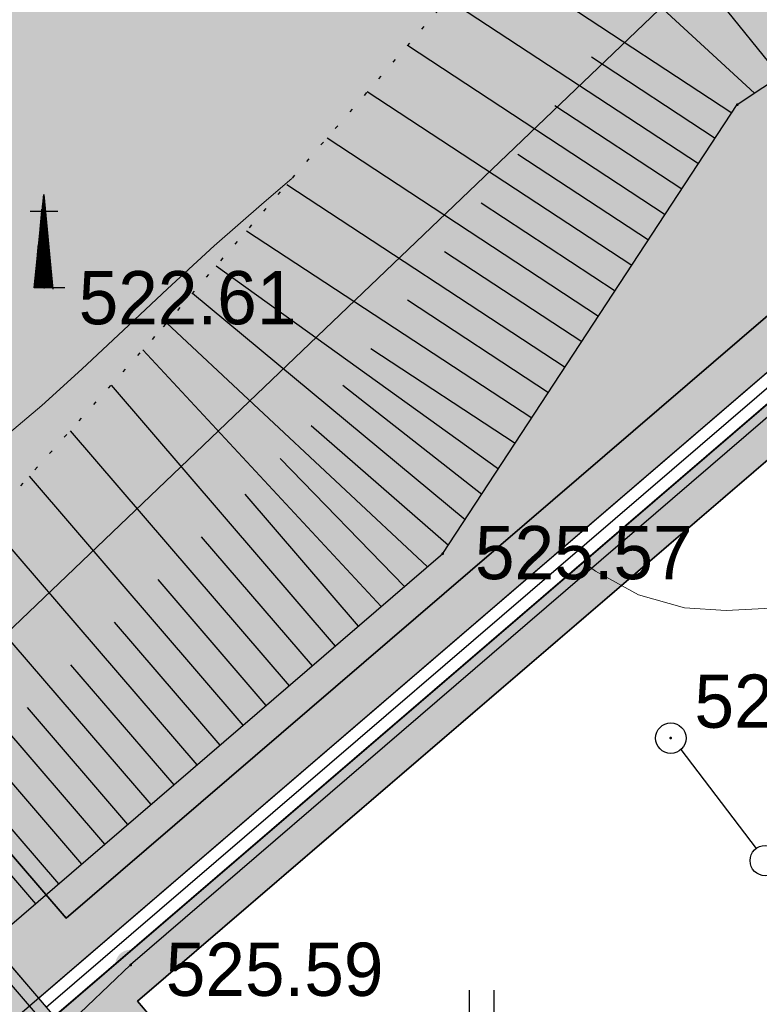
# Model space of a CAD drawing. Header units: millimetres. Extents: x 767170 to 66149698, y -983507 to 2493658.
# Tile 38 of 226: x 1963090 to 1975251, y -776462 to -760279. Entities that reach past the tile are written whole.
import ezdxf

# ---------------------------------------------------------------- set-up
doc = ezdxf.new("R2010")
doc.units = ezdxf.units.MM
doc.linetypes.add('ДОРОГИ_ГРУНТ', pattern=[7, 5, -2])
doc.linetypes.add('Контура низ откосов  Штриховая 0.1-0.5 - - - - - - -', pattern=[0.6, 0.1, -0.5])
for name, color, linetype in [('(004) Точки рельефа', 7, 'Continuous'), ('(013) Газ', 30, 'ИК_Газопровод -------г--------'), ('(022) Возд. Линии', 7, 'Continuous'), ('(028) Гидротехн.', 7, 'Continuous'), ('(031) Горизонтали', 42, 'Continuous'), ('(035) Откосы', 7, 'Continuous'), ('(036) Растительность', 7, 'Continuous'), ('(040) Ограда', 7, 'Continuous'), ('METALL OG', 7, 'Continuous')]:
    doc.layers.add(name, color=color, linetype=linetype)
doc.styles.add('D-431', font='txt')
doc.styles.add('FAYZXON', font='GOTHICB.TTF')
doc.styles.add('S', font='txtwr', dxfattribs={"oblique": 15})
doc.styles.get("Standard").update_dxf_attribs({"font": 'isocpeui.ttf'})
doc.linetypes.add('FENCELINE1', pattern='A,6.35,-2.54,[133,ltypeshp.shx,S=2.54,R=0,X=-2.54,Y=0],-2.54,25.4', length=36.83)
doc.linetypes.add('GAZ_VOZDUSH', pattern='A,1,-2,["~",Standard,S=3,R=0,X=-1.5,Y=-1.5],-1,10', length=14)
doc.linetypes.add('ИК_Газопровод -------г--------', pattern='A,9,-0.6,["Г",Standard,S=1.199999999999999,R=0,X=0,Y=-0.6],-1.199999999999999', length=10.8)
doc.linetypes.add('ОГРАДА_БЕТ', pattern='A,4,["|",Standard,S=0.8,R=0,X=0,Y=-0.8],4', length=8)
doc.dimstyles.new('MAGENTA genplan dimension', dxfattribs={"dimtxt": 1000, "dimasz": 500, "dimexe": 200, "dimexo": 300, "dimgap": 100, "dimtad": 1, "dimdec": 1, "dimlfac": 0.001, "dimzin": 1, "dimtxsty": 'FAYZXON', "dimblk": 'OBLIQUE', "dimcen": 0, "dimclrd": 142, "dimclre": 142, "dimclrt": 6, "dimadec": 0, "dimazin": 0, "dimtfac": 1, "dimtdec": 1, "dimtmove": 0, "dimatfit": 3, "dimldrblk": 'OBLIQUE', "dimfxl": 1, "dimlwd": 30, "dimlwe": 30, "dimarcsym": 0})

# ---------------------------------------------------------------- blocks, each defined once
blk = doc.blocks.new('_Oblique')
at = {"color": 0, "linetype": 'ByBlock', "lineweight": -2}
blk.add_line((-0.5, -0.5), (0.5, 0.5), dxfattribs=at)
blk = doc.blocks.new('*D294')
at = {"color": 142, "lineweight": 30, "transparency": 16777216}
for p, q in [((1989122.560620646, -731441.3966196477), (1989122.560620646, -731184.5261462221)), ((1992222.560620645, -731441.3966196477), (1992222.560620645, -731184.5261462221)), ((1989122.560620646, -731384.5261462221), (1992222.560620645, -731384.5261462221))]:
    blk.add_line(p, q, dxfattribs=at)
at = {"color": 142, "lineweight": 30, "transparency": 16777216, "xscale": 500, "yscale": 500, "zscale": 500, "rotation": 180}
blk.add_blockref('_Oblique', (1989122.560620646, -731384.5261462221), dxfattribs=at)
at = {"color": 142, "lineweight": 30, "transparency": 16777216, "xscale": 500, "yscale": 500, "zscale": 500}
blk.add_blockref('_Oblique', (1992222.560620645, -731384.5261462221), dxfattribs=at)
at = {"color": 6, "transparency": 16777216, "insert": (1990672.560620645, -730689.3527947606), "char_height": 1000, "attachment_point": 5, "style": 'FAYZXON'}
blk.add_mtext('3,1', dxfattribs=at)
blk = doc.blocks.new('*D295')
at = {"color": 142, "lineweight": 30, "transparency": 16777216}
for p, q in [((1986355.957183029, -727461.2795920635), (1986355.957183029, -724361.2795920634)), ((1986433.383746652, -724361.2795920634), (1986555.957183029, -724361.2795920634)), ((1986433.383746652, -727461.2795920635), (1986555.957183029, -727461.2795920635))]:
    blk.add_line(p, q, dxfattribs=at)
at = {"color": 142, "lineweight": 30, "transparency": 16777216, "xscale": 500, "yscale": 500, "zscale": 500}
for p, rotation in [((1986355.957183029, -724361.2795920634), 90), ((1986355.957183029, -727461.2795920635), 270)]:
    blk.add_blockref('_Oblique', p, dxfattribs=dict(at, rotation=rotation))
at = {"color": 6, "transparency": 16777216, "insert": (1985660.783831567, -725911.2795920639), "char_height": 1000, "attachment_point": 5, "rotation": 90, "style": 'FAYZXON'}
blk.add_mtext('3,1', dxfattribs=at)
blk = doc.blocks.new('I04010')
for p, q in [((-0.4122729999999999, 0.0071460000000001), (-0.4122729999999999, 1.207145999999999)), ((0.3877269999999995, 1.207145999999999), (0.3877269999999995, 0.0071460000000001))]:
    blk.add_line(p, q)
blk = doc.blocks.new('U1061-flat-5')
at = {"layer": '(022) Возд. Линии'}
blk.add_circle((0, 0), 0.25, dxfattribs=at)
at = {"color": 4, "oblique": 15}
blk.add_attdef('Z', (0.7967790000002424, -0.4953689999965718), '', height=1, dxfattribs=at)
blk = doc.blocks.new('U1061-flat-6')
at = {"layer": '(022) Возд. Линии'}
blk.add_circle((0, 0), 0.25, dxfattribs=at)
at = {"color": 4, "oblique": 15}
blk.add_attdef('Z', (0.7967790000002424, -0.4953689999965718), '', height=1, dxfattribs=at)
blk = doc.blocks.new('I03042-flat-1')
at = {"layer": '(028) Гидротехн.'}
for p, q in [((-0.01199999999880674, 0), (0.1439999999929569, 1.535999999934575)), ((0.1379999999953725, 0), (0.1379999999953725, 1.481999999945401)), ((0.1439999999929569, 1.535999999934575), (0.2939999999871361, -0.01799999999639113)), ((0.1439999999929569, 0), (0.1439999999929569, 1.535999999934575)), ((0.1499999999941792, 0), (0.1499999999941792, 1.469999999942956)), ((0.113999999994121, 0), (0.113999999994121, 1.295999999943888)), ((0.1199999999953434, 0), (0.1199999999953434, 1.35599999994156)), ((0.1319999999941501, 0), (0.1319999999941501, 1.415999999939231)), ((0.1559999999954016, 0), (0.1559999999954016, 1.409999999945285)), ((0.161999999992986, 0), (0.161999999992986, 1.349999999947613)), ((-0.0779999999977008, 1.259999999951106), (0.3719999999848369, 1.259999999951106)), ((0.1019999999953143, 0), (0.1019999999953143, 1.175999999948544)), ((0.1079999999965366, 0), (0.1079999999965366, 1.235999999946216)), ((0.1679999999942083, 0), (0.1679999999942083, 1.289999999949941)), ((0.1739999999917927, 0), (0.1739999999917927, 1.223999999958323)), ((0.1799999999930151, 0), (0.1799999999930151, 1.163999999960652)), ((0.08399999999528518, 0), (0.08399999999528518, 0.9959999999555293)), ((0.08999999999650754, 0), (0.08999999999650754, 1.055999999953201)), ((0.0959999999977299, 0), (0.0959999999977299, 1.115999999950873)), ((0.1859999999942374, 0), (0.1859999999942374, 1.10399999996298)), ((0.1919999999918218, 0), (0.1919999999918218, 1.043999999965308)), ((0.1979999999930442, 0), (0.1979999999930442, 0.9779999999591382)), ((0.06599999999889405, 0), (0.06599999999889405, 0.8099999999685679)), ((0.07199999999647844, 0), (0.07199999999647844, 0.8699999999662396)), ((0.0779999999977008, 0), (0.0779999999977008, 0.9299999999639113)), ((0.2039999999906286, 0), (0.2039999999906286, 0.9179999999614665)), ((0.2099999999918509, 0), (0.2099999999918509, 0.8579999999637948)), ((0.05399999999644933, 0), (0.05399999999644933, 0.6899999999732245)), ((0.05999999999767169, 0), (0.05999999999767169, 0.7499999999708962)), ((0.2159999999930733, 0), (0.2159999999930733, 0.7979999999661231)), ((0.2219999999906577, 0), (0.2219999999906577, 0.731999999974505)), ((0.22799999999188, 0), (0.22799999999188, 0.6719999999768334)), ((0.03600000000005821, 0), (0.03600000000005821, 0.503999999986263)), ((0.04199999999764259, 0), (0.04199999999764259, 0.5699999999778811)), ((0.04799999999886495, 0), (0.04799999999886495, 0.6299999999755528)), ((0.2339999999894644, 0), (0.2339999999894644, 0.6119999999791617)), ((0.2399999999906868, 0), (0.2399999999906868, 0.55199999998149)), ((0.2459999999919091, 0), (0.2459999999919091, 0.48599999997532)), ((0.0180000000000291, 0), (0.0180000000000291, 0.3239999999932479)), ((0.02399999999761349, 0), (0.02399999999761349, 0.3839999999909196)), ((0.02999999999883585, 0), (0.02999999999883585, 0.4439999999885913)), ((0.2519999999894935, 0), (0.2519999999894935, 0.4259999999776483)), ((0.2579999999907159, 0), (0.2579999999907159, 0.3659999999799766)), ((0.006000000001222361, 0), (0.006000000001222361, 0.2039999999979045)), ((0.01199999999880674, 0), (0.01199999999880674, 0.2639999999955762)), ((0.2639999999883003, 0), (0.2639999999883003, 0.3059999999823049)), ((0.2699999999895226, 0), (0.2699999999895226, 0.2399999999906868)), ((0.275999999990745, 0), (0.275999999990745, 0.1799999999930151)), ((-0.01199999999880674, 0), (-0.01199999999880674, 0.01799999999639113)), ((0.4919999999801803, 0), (-0.01199999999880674, 0)), ((-0.006000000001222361, 0), (-0.006000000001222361, 0.07799999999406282)), ((0, 0), (0, 0.1440000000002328)), ((0.2819999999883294, 0), (0.2819999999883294, 0.1199999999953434)), ((0.2879999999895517, 0), (0.2879999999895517, 0.05999999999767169)), ((0.2939999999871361, -0.005999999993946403), (0.2939999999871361, 0))]:
    blk.add_line(p, q, dxfattribs=at)
for points in [[(0.1859999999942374, 1.019999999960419), (0.1859999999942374, 0.8999999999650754), (0.6539999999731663, 1.019999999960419), (0.5399999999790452, 0.8999999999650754)], [(0.6539999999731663, 1.019999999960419), (0.5399999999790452, 0.8999999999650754), (0.6719999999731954, 0.7619999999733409), (0.551999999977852, 0.7559999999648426)]]:
    blk.add_trace(points, dxfattribs=at)
at = {"color": 4, "style": 'S', "oblique": 15.00000000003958, "width": 1.035276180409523}
blk.add_attdef('Z', (1.032555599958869, -0.09491759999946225), '', height=1.15911099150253, dxfattribs=at)
blk = doc.blocks.new('A$C05d28b1e')
at = {"layer": '(013) Газ', "linetype": 'ByBlock'}
h = blk.add_hatch(color=0, dxfattribs=at)
edge = h.paths.add_edge_path()
edge.add_arc((-74554.00000000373, -132816), 250, 0, 360)
at = {"layer": '(004) Точки рельефа', "color": 7, "linetype": 'ByBlock', "lineweight": -2}
for p in [(-64578, -118675), (-69421, -126056), (-65671, -129089), (-74554, -132816)]:
    blk.add_point(p, dxfattribs=at)
at = {"layer": '(004) Точки рельефа', "color": 7, "linetype": 'ByBlock'}
blk.add_point((-75974, -121690), dxfattribs=at)
at = {"layer": '(013) Газ', "linetype": 'GAZ_VOZDUSH', "ltscale": 600, "flags": 128}
for points in [[(139039.0969153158, 153681.6959556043), (138884.9999999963, 152733.9999999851), (135453.9999999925, 145357), (130316, 142546), (115841.9999999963, 109039), (104823.9999999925, 79051), (99727, 68743.9999999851), (82201.21807331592, 34138.71993938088), (52808.99999999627, 3628), (56082.00000000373, -3749), (32592.99999999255, -24350), (33827.99999999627, -29046.0000000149), (31852, -35564), (-6995, -77251), (-10648.02549519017, -79274.29001139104), (-22017.00000000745, -90450), (-29953.60145117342, -94459.13859817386), (-74554.00000000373, -132816), (-76953.42424311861, -135094.4166541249)], [(-29500.59802335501, -81599.45846682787), (-34885, -86796), (-57126.00000000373, -108761), (-84722.46869752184, -135134.1412932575), (-87948.73982939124, -138481.8216035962), (-84910.88382545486, -141883.0840003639), (-86034.27146946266, -142931.4052785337)]]:
    blk.add_lwpolyline(points, dxfattribs=at)
at = {"layer": '(022) Возд. Линии', "linetype": 'ДОРОГИ_ГРУНТ', "ltscale": 600}
blk.add_lwpolyline([(-65507.15206241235, -129277.8222797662), (-64269.46267266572, -130903.1054078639)], dxfattribs=at)
at = {"layer": '(031) Горизонтали', "color": 42, "linetype": 'Continuous', "lineweight": 0, "ltscale": 600}
for points in [[(-67110.57009569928, -126195.1296983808), (-66906.76368861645, -126345.6825080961), (-66200.29495054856, -126735.0724302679), (-65446.38348623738, -126948.8752293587), (-64759.97453448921, -126990.9516045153), (-64025.71622340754, -126952.1968375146), (-63254.40145821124, -126825.2059612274), (-62456.82314412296, -126602.5740084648), (-61643.77418634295, -126276.8960120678), (-60826.04749009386, -125840.7670048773), (-60014.43596059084, -125286.7820197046), (-59425.73042275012, -124755.7670808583), (-58897.94626685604, -124125.2894709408), (-58410.35078692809, -123403.3103079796), (-57942.21127693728, -122597.7907099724), (-57472.79503089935, -121716.6917950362), (-56981.36934279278, -120767.9746810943), (-56447.20150663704, -119759.6004862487), (-55849.55881640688, -118699.5303285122), (-55167.70856611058, -117595.7253258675), (-54477.36660956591, -116534.8116539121), (-53737.87518373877, -115399.4597238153), (-52973.20063703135, -114228.6026226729), (-52712.90029896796, -113831.8332588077)], [(-83223.88525278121, -125773.0717660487), (-82401.45627428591, -125803.0029513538), (-81698.7147886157, -125839.0691649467), (-81073.40816221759, -125858.9215379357), (-80483.28376154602, -125840.2112014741), (-79886.08895306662, -125760.589286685), (-79239.57110322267, -125597.7069247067), (-78501.47757847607, -125329.2152466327), (-77884.37571770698, -125025.3855464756), (-77269.14104621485, -124632.3923575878), (-76647.96025899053, -124160.9056429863), (-76013.0200510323, -123621.5953655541), (-75356.50711734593, -123025.131488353), (-74670.60815293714, -122382.1839742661), (-73947.50985278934, -121703.4227862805), (-73179.39891191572, -120999.5178873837), (-72358.46202531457, -120281.1392405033), (-71901.60474528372, -119891.1447649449)]]:
    blk.add_lwpolyline(points, dxfattribs=at)
blk.add_lwpolyline([(-68722.30632413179, -124991.1521739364), (-68722.30632411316, -124991.1521739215)], close=True, dxfattribs=at)
at = {"layer": '(035) Откосы', "ltscale": 600}
for p, q in [((-67039.89928665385, -114294.3959315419), (-63878.69352903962, -118211.7816231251)), ((-68676.4822909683, -116178.4146361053), (-64666.3450499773, -118809.6427449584)), ((-66302.61630646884, -116638.2262063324), (-64295.47497863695, -118487.8563265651)), ((-69338.15493761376, -116940.1258596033), (-65214.85626058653, -119645.6041832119)), ((-69999.82758427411, -117701.837083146), (-65763.3674711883, -120481.5656214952)), ((-66973.95963478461, -117893.4468559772), (-64940.6006552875, -119227.6234641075)), ((-70661.50023091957, -118463.548306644), (-66311.87868181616, -121317.5270597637)), ((-67579.0515634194, -118692.2831868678), (-65489.11186589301, -120063.584902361)), ((-71323.17287756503, -119225.2595301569), (-66860.38989242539, -122153.4884980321)), ((-68184.14349204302, -119491.1195177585), (-66037.62307650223, -120899.5463406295)), ((-71984.84552422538, -119986.9707536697), (-67408.90110303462, -122989.4499363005)), ((-68789.23542069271, -120289.955848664), (-66586.13428712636, -121735.5077788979)), ((-72646.51817087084, -120748.6819771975), (-67957.41231365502, -123825.4113745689)), ((-69394.3273493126, -121088.7921795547), (-67134.64549773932, -122571.4692171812)), ((-73146.92314789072, -121324.7434015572), (-68505.92352426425, -124661.3728128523)), ((-73537.14640479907, -121773.9646833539), (-69054.43473486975, -125497.3342511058)), ((-69999.4192779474, -121887.6285104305), (-67683.15670834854, -123407.4306554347)), ((-73964.47506993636, -122265.9013562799), (-69672.5645762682, -126272.1307252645)), ((-74352.3047327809, -122704.8684404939), (-70430.9546019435, -126923.6985600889)), ((-70604.51120656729, -122686.4648413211), (-68231.66791896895, -124243.3920937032)), ((-74874.60455544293, -123285.8214307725), (-71189.34462762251, -127575.2663949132)), ((-71062.39797348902, -123290.3022250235), (-68780.17912957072, -125079.3535319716)), ((-71585.51668243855, -123953.0843681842), (-69328.6903401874, -125915.31497024)), ((-75548.6504743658, -124035.5612836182), (-71947.73465330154, -128226.8342297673)), ((-72094.81565600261, -124492.3811558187), (-70051.75958910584, -126597.9146426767)), ((-76222.69639327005, -124785.3011364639), (-72706.12467898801, -128878.4020645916)), ((-72673.86560538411, -125080.2169909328), (-70810.14961478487, -127249.4824775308)), ((-76896.74231218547, -125535.0409893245), (-73464.51470466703, -129529.9698994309)), ((-73390.08357767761, -125780.8708347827), (-71568.53964046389, -127901.0503123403)), ((-77570.78823110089, -126284.780842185), (-74222.9047303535, -130181.5377342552)), ((-74106.30154998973, -126481.5246786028), (-72326.92966613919, -128552.6181471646)), ((-78244.83415002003, -127034.5206950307), (-74981.29475603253, -130833.1055690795)), ((-74822.51952228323, -127182.1785224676), (-73085.31969184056, -129204.1859820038)), ((-78918.88006892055, -127784.2605478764), (-75739.68478172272, -131484.6734039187)), ((-75538.73749458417, -127882.8323662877), (-73843.70971751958, -129855.753816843)), ((-76254.95546687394, -128583.4862101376), (-74602.09974319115, -130507.3216516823)), ((-76971.17343917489, -129284.1400539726), (-75360.48976887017, -131158.8894865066)), ((-77687.39141147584, -129984.7938978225), (-76118.87979455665, -131810.4573213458))]:
    blk.add_line(p, q, dxfattribs=at)
at = {"layer": '(035) Откосы', "linetype": 'Контура низ откосов  Штриховая 0.1-0.5 - - - - - - -', "ltscale": 600}
blk.add_lwpolyline([(-58042.99999999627, -62121), (-51597, -72270), (-40161, -84572), (-36241.19018218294, -91710.0649625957), (-36416.00000000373, -92038), (-37250.71365588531, -92866.6230224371), (-52689.00000000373, -103803), (-66190.00000000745, -113316), (-74159.49877478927, -122490.4107803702), (-84578.99999998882, -134080)], dxfattribs=at)
at = {"layer": '(035) Откосы', "ltscale": 600}
blk.add_lwpolyline([(-82186.00000000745, -137023), (-69421.00000000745, -126056), (-64578, -118675), (-47013, -107040), (-32313.97911408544, -93470.95457801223), (-31996.31839837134, -93106.97532017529), (-31938, -92630), (-37675.00000000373, -83853), (-49817, -71663), (-58042.99999999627, -62121)], dxfattribs=at)
at = {"layer": '(040) Ограда', "linetype": 'ОГРАДА_БЕТ', "ltscale": 600, "flags": 128}
blk.add_lwpolyline([(-84578.99999998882, -134080), (-82186.00000000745, -137023), (-81424.61457377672, -137959.3799872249), (-27799.00000000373, -91911)], dxfattribs=at)
at = {"layer": '(040) Ограда', "ltscale": 600}
blk.add_lwpolyline([(-84889.35203452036, -134332.3521639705), (-82496.35203452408, -137275.3521639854), (-81475.74966742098, -138530.526742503), (-27538.41093634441, -92214.4688450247)], dxfattribs=at)
at = {"layer": '(022) Возд. Линии', "xscale": 1000, "yscale": 1000, "zscale": 1000}
for name, p in [('I03042-flat-1', (-76123.99999998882, -121690)), ('U1061-flat-5', (-65671.00000000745, -129089)), ('U1061-flat-6', (-64118, -131102))]:
    blk.add_blockref(name, p, dxfattribs=at)
at = {"layer": '(036) Растительность', "linetype": 'Continuous', "xscale": 500, "yscale": 500, "zscale": 500}
blk.add_blockref('I04010', (-68773.11104091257, -133836.28560853), dxfattribs=at)
at = {"layer": '(004) Точки рельефа', "linetype": 'ByBlock', "char_height": 875, "attachment_point": 4, "style": 'D-431'}
for s, insert in [('522.61', (-75406.62617308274, -121856.1745781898)), ('525.57', (-68891.38812096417, -126045.6223867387)), ('525.61', (-65282.69883852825, -128487.5860128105)), ('525.59', (-73974.54839001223, -132894.3034217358))]:
    blk.add_mtext(s, dxfattribs=dict(at, insert=insert))
blk = doc.blocks.new('A$C204b781e')
h = blk.add_hatch(color=1)
h.dxf.hatch_style = 1
h.paths.add_polyline_path([(-1749.99999988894, 1749.999999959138), (1750.000000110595, 1749.999999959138), (1750.000000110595, -1750.000000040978), (-1749.99999988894, -1750.000000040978)])
for p, q in [((-4299.176873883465, 1549.999999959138), (-4779.176873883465, 1549.999999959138)), ((-4299.176873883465, -1550.000000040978), (-4779.176873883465, -1550.000000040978))]:
    blk.add_line(p, q)
for points in [[(1750.000000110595, 1749.999999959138), (1750.000000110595, 2549.999999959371), (-1749.999999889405, 2549.999999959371), (-1749.999999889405, 1749.999999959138)], [(-1749.999999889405, -1750.000000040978), (-1749.999999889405, -2550.000000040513), (1750.000000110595, -2550.000000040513), (1750.000000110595, -1750.000000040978)]]:
    blk.add_lwpolyline(points)
at = {"ltscale": 0.2}
blk.add_lwpolyline([(-1749.99999988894, 1749.999999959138), (1750.000000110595, 1749.999999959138), (1750.000000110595, -1750.000000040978), (-1749.99999988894, -1750.000000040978)], close=True, dxfattribs=at)
at = {"color": 2, "ltscale": 0.2}
blk.add_lwpolyline([(-1549.99999988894, 1549.999999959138), (1550.000000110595, 1549.999999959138), (1550.000000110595, -1550.000000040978), (-1549.99999988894, -1550.000000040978)], close=True, dxfattribs=at)
for centre in [(-5769.447964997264, 1549.999999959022), (-5791.676873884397, -1550.000000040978), (-1549.999999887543, -6751.432757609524), (1550.000000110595, -6751.432757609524)]:
    blk.add_circle(centre, 877.5)
at = {"ltscale": 50}
for s, p in [('Б', (-6363.769135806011, 1129.489643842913)), ('А', (-6385.998044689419, -1970.510356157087)), ('1', (-2199.031473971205, -7262.01813840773)), ('2', (900.9685260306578, -7262.01813840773))]:
    blk.add_text(s, height=1080, dxfattribs=at).set_placement(p)
dim = blk.add_linear_dim(base=(-4316.603437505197, 1549.999999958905), p1=(-4539.176873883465, -1550.000000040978), p2=(-4539.176873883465, 1549.999999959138), angle=90, dimstyle='MAGENTA genplan dimension')
dim.commit()
dim.dimension.update_dxf_attribs({"geometry": '*D295', "text_midpoint": (-5011.776788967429, -4.156026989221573e-08), "insert": (-1990672.560620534, 725911.2795920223)})
dim = blk.add_linear_dim(base=(1550.000000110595, -5473.246554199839), p1=(-1549.99999988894, -5830.117027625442), p2=(1550.000000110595, -5830.117027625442), dimstyle='MAGENTA genplan dimension')
dim.commit()
dim.dimension.update_dxf_attribs({"geometry": '*D294', "text_midpoint": (1.108273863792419e-07, -4778.073202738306), "insert": (-1990672.560620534, 725911.2795920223)})

msp = doc.modelspace()

# ---------------------------------------------------------------- hatches: boundary and pattern name
at = {"true_color": 0xb1ab95}
h = msp.add_hatch(color=253, dxfattribs=at)
h.dxf.hatch_style = 1
edge = h.paths.add_edge_path(flags=17)
edge.add_line((1955047.525999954, -783504.4460590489), (1954634.013410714, -782936.2675913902))
edge.add_line((1954634.013410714, -782936.2675913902), (1953650.451597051, -783794.0433801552))
edge.add_line((1953650.451597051, -783794.0433801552), (1916263.810219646, -732423.6978054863))
edge.add_line((1916263.810219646, -732423.6978054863), (1860948.571403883, -648341.6958428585))
edge.add_arc((1866379.956441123, -643925.8090035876), 7000.000000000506, 211.2865698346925, 219.1121955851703, ccw=False)
edge.add_line((1860397.892365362, -647561.0406871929), (1859948.550380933, -646821.6125635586))
edge.add_line((1859948.550380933, -646821.6125635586), (1840672.305996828, -617520.7317785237))
edge.add_line((1840672.305996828, -617520.7317785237), (1968464.852124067, -539879.7478655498))
edge.add_line((1968464.852124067, -539879.7478655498), (1973559.529435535, -548958.0793507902))
edge.add_line((1973559.529435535, -548958.0793507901), (1970748.476485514, -550619.8450821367))
edge.add_line((1970748.476485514, -550619.8450821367), (1973801.790616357, -555784.8497112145))
edge.add_line((1973801.790616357, -555784.8497112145), (1976496.635326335, -554191.7809679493))
edge.add_line((1976496.635326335, -554191.7809679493), (2029831.790409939, -649231.0127119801))
edge.add_line((2029831.790409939, -649231.0127119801), (1999207.491162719, -669492.4083698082))
edge.add_line((1999207.491162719, -669492.4083698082), (1998976.02385292, -674541.596867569))
edge.add_line((1998976.02385292, -674541.596867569), (2000332.408228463, -676379.5845428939))
edge.add_line((2000332.408228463, -676379.5845428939), (1979461.352329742, -695126.8030744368))
edge.add_line((1979461.352329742, -695126.8030744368), (2010428.66500042, -735054.4432709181))
edge.add_line((2010428.66500042, -735054.4432709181), (1963852.336794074, -775045.8964697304))
edge.add_line((1963852.336794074, -775045.8964697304), (1960985.087918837, -771707.5902839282))
edge.add_line((1960985.087918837, -771707.5902839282), (1956614.651568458, -775461.3288604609))
edge.add_line((1956614.651568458, -775461.3288604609), (1959631.802237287, -779606.9826770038))
edge.add_line((1959631.802237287, -779606.9826770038), (1960742.346307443, -778638.4641736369))
edge.add_line((1960742.346307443, -778638.4641736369), (1958201.535397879, -775680.2261045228))
edge.add_line((1958201.535397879, -775680.2261045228), (1960856.635670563, -773399.7782226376))
edge.add_line((1960856.635670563, -773399.7782226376), (1963397.984121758, -776358.6421455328))
edge.add_line((1963397.984121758, -776358.6421455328), (2011389.950775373, -735151.6908409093))
edge.add_line((2011389.950775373, -735151.6908409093), (1980413.594824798, -695212.390710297))
edge.add_line((1980413.594824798, -695212.390710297), (2001273.160606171, -676475.4930624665))
edge.add_line((2001273.160606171, -676475.4930624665), (1999686.657196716, -674325.6793621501))
edge.add_line((1999686.657196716, -674325.6793621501), (1999890.463491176, -669879.8835447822))
edge.add_line((1999890.463491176, -669879.8835447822), (2030760.640334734, -649455.8123846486))
edge.add_line((2030760.640334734, -649455.8123846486), (1968720.671129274, -538905.2570995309))
edge.add_line((1968720.671129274, -538905.2570995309), (1839688.706668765, -617299.2556584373))
edge.add_line((1839688.706668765, -617299.2556584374), (1915688.101631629, -732822.2365445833))
edge.add_line((1915688.101631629, -732822.2365445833), (1953534.35397895, -784824.1011186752))
edge.add_line((1953534.35397895, -784824.1011186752), (1955047.525999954, -783504.4460590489))
h.paths.add_polyline_path([(1915359.12529562, -733049.9729669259), (1839126.649909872, -617172.697875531), (1968866.853417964, -538348.4052332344), (2031291.411720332, -649584.2693404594), (2000280.733393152, -670101.2979304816), (2000092.733393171, -674202.2979304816), (2001810.733393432, -676530.2979307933), (1980957.733393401, -695261.2979307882), (2011937.448988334, -735204.9298118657), (1963658.580920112, -776662.052118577), (1964179.574012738, -777268.6386199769), (1961524.473740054, -779549.0865018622), (1961002.976365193, -778941.9128702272), (1959868.095145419, -779931.6560870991), (1961042.315831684, -781545.0698684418), (1965871.761951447, -777397.0908682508), (1965025.077039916, -776411.3049806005), (2012898.716097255, -735302.1533148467), (1981909.975888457, -695346.8855666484), (2002751.48577114, -676626.2064503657), (2000803.366736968, -673986.3804250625), (2000963.70572161, -670488.7731054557), (2032220.261645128, -649809.0690131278), (1969122.672423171, -537373.9144672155), (1838143.05058181, -616951.2217554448), (1914783.416707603, -733448.5117060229), (1953351.914864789, -786442.7632792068), (1955697.331497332, -784397.2979367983), (1955283.818908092, -783829.1194691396), (1953468.012482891, -785412.7055406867)])
at = {"true_color": 0x7abf6e, "transparency": 33554687}
h = msp.add_hatch(color=83, dxfattribs=at)
h.dxf.hatch_style = 1
edge = h.paths.add_edge_path()
edge.add_line((1979461.352329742, -695126.8030744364), (2000332.408228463, -676379.5845428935))
edge.add_line((2000332.408228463, -676379.5845428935), (1998976.02385292, -674541.5968675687))
edge.add_line((1998976.02385292, -674541.5968675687), (1999207.491162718, -669492.4083698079))
edge.add_line((1999207.491162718, -669492.4083698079), (2029831.790409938, -649231.0127119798))
edge.add_line((2029831.790409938, -649231.0127119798), (1976496.635326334, -554191.7809679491))
edge.add_line((1976496.635326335, -554191.7809679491), (1973801.79061632, -555784.8497112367))
edge.add_line((1973801.79061632, -555784.8497112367), (1969618.348484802, -558188.3022537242))
edge.add_arc((1971112.814691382, -560789.565554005), 2999.999999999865, 119.87803724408, 209.8780372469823)
edge.add_line((1968511.551391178, -562284.0317607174), (1997442.134665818, -612640.5163622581))
edge.add_line((1997442.134665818, -612640.5163622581), (2006313.636806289, -628082.2258076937))
edge.add_arc((2000244.022438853, -631569.3136228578), 7000.000000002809, -55.27001746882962, 29.87803724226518, ccw=False)
edge.add_line((2004231.990117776, -637322.2358187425), (1993199.096923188, -643959.5764724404))
edge.add_arc((1994742.579727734, -646532.0579265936), 2999.999999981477, 120.9636571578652, 139.5660050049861)
edge.add_line((1992459.11884363, -644586.3430475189), (1997137.721166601, -652279.751567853))
edge.add_arc((2005256.480728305, -650559.138718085), 8299.08220224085, 65.85924340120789, 191.9656760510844, ccw=False)
edge.add_line((2008650.636791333, -642985.8653162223), (2015591.563777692, -638766.4991443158))
edge.add_line((2015591.563777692, -638766.4991443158), (2018188.807173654, -643039.0073938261))
edge.add_line((2018188.807173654, -643039.0073938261), (2011352.793974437, -647194.5968273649))
edge.add_line((2011352.793974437, -647194.5968273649), (2010784.81290649, -647539.8706083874))
edge.add_arc((2005256.480728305, -650559.1387180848), 6299.082202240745, 28.64091694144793, 117.7969687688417)
edge.add_arc((2003248.263417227, -646757.9261408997), 2000.000000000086, 0, 117.6874332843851, ccw=False)
edge.add_arc((2003248.263417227, -646757.9261408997), 2000, -180, 0, ccw=False)
edge.add_arc((2003248.263417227, -646757.9261408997), 2000, 118.0084193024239, 180, ccw=False)
edge.add_arc((2005256.480728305, -650559.1387180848), 6299.082202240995, 117.8988838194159, 214.6253334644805)
edge.add_line((2000073.059118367, -654138.3253581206), (2003035.258136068, -655760.9845225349))
edge.add_line((2003035.258136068, -655760.9845225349), (2003130.280347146, -659991.9684290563))
edge.add_line((2003130.280347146, -659991.9684290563), (2001711.30159525, -660854.2655336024))
edge.add_arc((1992830.941156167, -661560.1960907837), 8908.374682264, -114.38283690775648, 4.545081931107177, ccw=False)
edge.add_arc((1974886.595273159, -672468.9294485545), 14537.87953983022, -112.5519669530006, 11.084171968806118, ccw=False)
edge.add_arc((1961427.826214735, -684758.8210271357), 7964.657947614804, 229.5899736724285, 351.7977061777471, ccw=False)
edge.add_line((1956264.711575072, -690823.3097475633), (1953555.39184691, -692469.7322565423))
edge.add_line((1953555.39184691, -692469.7322565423), (1949843.74119532, -690436.5319519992))
edge.add_line((1949843.74119532, -690436.5319519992), (1949748.718984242, -686205.5480454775))
edge.add_line((1949748.718984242, -686205.5480454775), (1950702.452622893, -685625.9750574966))
edge.add_line((1950702.452622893, -685625.9750574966), (1944366.039211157, -675204.5059914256))
edge.add_line((1944366.039211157, -675204.5059914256), (1931211.680420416, -682279.6324993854))
edge.add_line((1931211.680420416, -682279.6324993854), (1926439.655192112, -700644.5563773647))
edge.add_line((1926439.655192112, -700644.5563773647), (1942510.694279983, -740067.5035223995))
edge.add_line((1942510.694279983, -740067.5035223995), (1948566.779114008, -735094.0914885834))
edge.add_arc((1946662.841808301, -732775.6819613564), 2999.999999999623, 309.3937167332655, 399.393716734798)
edge.add_line((1948981.251335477, -730871.7446555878), (1947077.31402976, -728553.3351284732))
edge.add_line((1947077.31402976, -728553.3351284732), (1977216.63745039, -703802.1505087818))
edge.add_line((1977216.63745039, -703802.1505087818), (1994990.747519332, -725445.5449609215))
edge.add_line((1994990.747519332, -725445.5449609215), (1997521.463718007, -728536.4347034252))
edge.add_line((1997521.463718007, -728536.4347034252), (1994425.797276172, -731077.8315849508))
edge.add_line((1994425.797276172, -731077.8315849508), (1991887.717470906, -727986.2056618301))
edge.add_line((1991887.717470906, -727986.2056618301), (1991893.53149465, -727981.4453271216))
edge.add_line((1991893.53149465, -727981.4453271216), (1990627.811917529, -726439.6768421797))
edge.add_line((1990627.811917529, -726439.6768421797), (1952735.430558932, -757551.1295044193))
edge.add_line((1952735.430558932, -757551.1295044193), (1962245.486535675, -770618.2263063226))
edge.add_line((1962245.486535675, -770618.2263063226), (1960981.718954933, -771703.6678364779))
edge.add_line((1960981.718954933, -771703.6678364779), (1963852.336794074, -775045.8964697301))
edge.add_line((1963852.336794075, -775045.8964697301), (2010428.66500042, -735054.4432709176))
edge.add_line((2010428.66500042, -735054.4432709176), (1979461.352329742, -695126.8030744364))

# ---------------------------------------------------------------- block references
at = {"rotation": 40.65906120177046}
msp.add_blockref('A$C204b781e', (1961190.554705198, -776474.4323622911), dxfattribs=at)

# ---------------------------------------------------------------- next in the draw order: block references
at = {"color": 5, "lineweight": 50}
msp.add_blockref('A$C05d28b1e', (2039466.73339316, -642998.2979304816), dxfattribs=at)

# ---------------------------------------------------------------- next in the draw order: linework, layer by layer
for points in [[(1955743.908515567, -784356.6775731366), (1953351.914864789, -786442.7632792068), (1914783.416707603, -733448.5117060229), (1838143.05058181, -616951.2217554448), (1969122.672423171, -537373.9144672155), (2032220.261645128, -649809.0690131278), (2000963.70572161, -670488.7731054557), (2000803.366736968, -673986.3804250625), (2002751.48577114, -676626.2064503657), (1981909.975888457, -695346.8855666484), (2012898.716097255, -735302.1533148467), (1965025.077039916, -776411.3049806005), (1965871.761951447, -777397.0908682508), (1961042.315831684, -781545.0698684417)], [(2010428.66500042, -735054.4432709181), (1963852.336794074, -775045.8964697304), (1960985.087918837, -771707.5902839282), (1956614.651568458, -775461.3288604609), (1959631.802237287, -779606.9826770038), (1960742.346307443, -778638.4641736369), (1958201.535397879, -775680.2261045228), (1960856.635670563, -773399.7782226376), (1963397.984121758, -776358.6421455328), (2011389.950775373, -735151.6908409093)], [(2011937.448988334, -735204.9298118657), (1963658.580920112, -776662.052118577), (1964179.574012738, -777268.6386199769), (1961524.473740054, -779549.0865018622), (1961002.976365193, -778941.9128702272), (1959868.095145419, -779931.6560870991), (1961042.315831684, -781545.0698684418), (1965871.761951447, -777397.0908682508), (1965025.077039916, -776411.3049806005), (2012898.716097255, -735302.1533148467)], [(1956509.34745917, -775551.7738562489), (1960985.087918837, -771707.5902839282), (1963852.336794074, -775045.8964697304)]]:
    msp.add_lwpolyline(points)
msp.add_lwpolyline([(1963578.104013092, -748646.2176973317), (1949191.366051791, -760460.9755260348, 0.3972050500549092), (1948669.687976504, -764544.7150573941), (1956614.651568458, -775461.3288604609), (1960985.087918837, -771707.5902839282), (1963852.336794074, -775045.8964697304), (2010428.66500042, -735054.4432709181)], format="xyb")
msp.add_lwpolyline([(1958201.535397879, -775680.2261045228), (1960856.635670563, -773399.7782226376), (1964179.574012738, -777268.6386199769), (1961524.473740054, -779549.0865018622)], close=True)
at = {"layer": 'METALL OG', "color": 5, "lineweight": 30, "ltscale": 120}
for points in [[(1963397.984121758, -776358.6421455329), (2011389.950775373, -735151.6908409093)], [(2011937.448988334, -735204.9298118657), (1963658.580920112, -776662.052118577)]]:
    msp.add_lwpolyline(points, dxfattribs=at)
at = {"layer": 'METALL OG', "color": 5, "linetype": 'FENCELINE1', "lineweight": 30, "ltscale": 80}
msp.add_lwpolyline([(1963528.282471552, -776510.3470745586), (2011663.699862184, -735178.3103010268)], dxfattribs=at)

doc.saveas('drawing.dxf')
